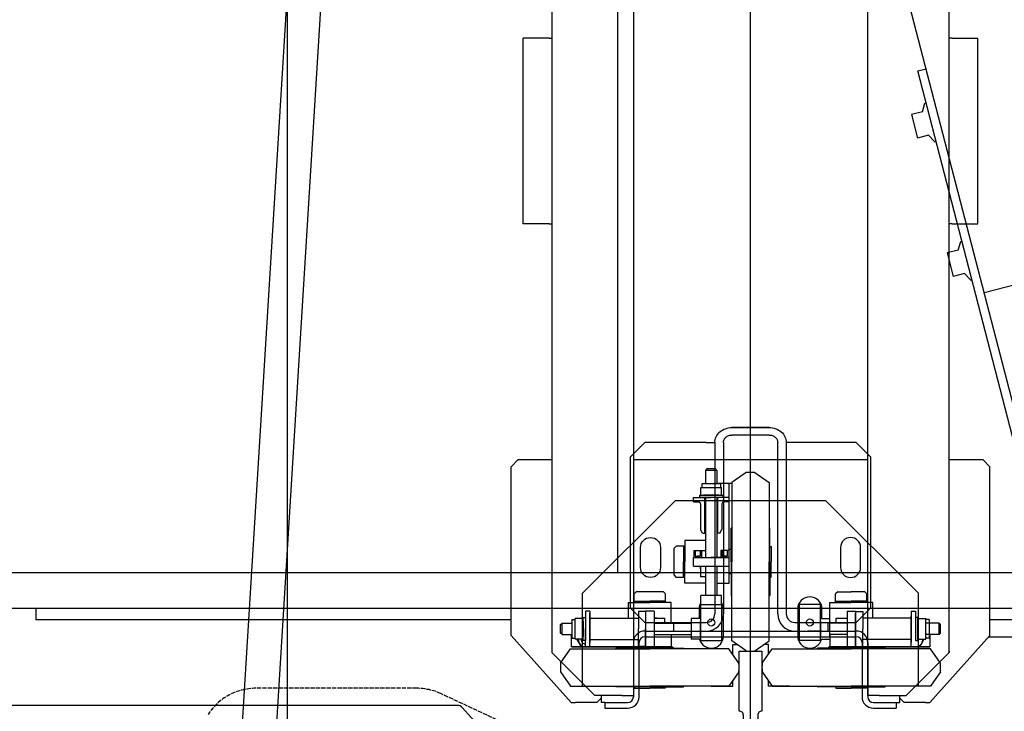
# Model space of a CAD drawing. Header units: millimetres. Extents: x 247761 to 294611, y 172579 to 236863.
# Tile 184 of 256: x 265212 to 265901, y 183878 to 184362. Entities that reach past the tile are written whole.
import ezdxf

# ---------------------------------------------------------------- set-up
doc = ezdxf.new("R2010")
doc.units = ezdxf.units.MM
doc.linetypes.add('ACAD_ISO02W100', pattern=[15, 12, -3])
for name, color, linetype in [('DASH_25', 1, 'ACAD_ISO02W100'), ('KOTY 50', 7, 'Continuous'), ('NOVÁ TENKÁ', 240, 'Continuous')]:
    doc.layers.add(name, color=color, linetype=linetype)
doc.styles.add('CS-ROMANS', font='romans.shx', dxfattribs={"width": 0.75, "oblique": 5})
doc.dimstyles.new('A_KÓTA_50', dxfattribs={"dimtxt": 110, "dimasz": 2, "dimexe": 100, "dimexo": 1500, "dimgap": 40, "dimtad": 1, "dimrnd": 1, "dimdsep": 46, "dimtxsty": 'CS-ROMANS', "dimblk": 'KOT_CARA20', "dimcen": 45, "dimse1": 1, "dimse2": 1, "dimclrd": 256, "dimclre": 256, "dimclrt": 256, "dimadec": 0, "dimazin": 0, "dimtfac": 1, "dimtix": 1, "dimtmove": 2, "dimatfit": 3, "dimldrblk": 'OBLIQUE', "dimfxl": 0, "dimtolj": 1, "dimarcsym": 0})

# ---------------------------------------------------------------- blocks, each defined once
blk = doc.blocks.new('KOT_CARA20')
for p, q in [((0, 20), (0, -20)), ((0, 0), (14.14, 14.14)), ((0, 0), (-14.14, -14.14))]:
    blk.add_line(p, q)
blk = doc.blocks.new('*D375')
at = {"layer": 'Defpoints', "color": 0, "ltscale": 5, "transparency": 16777216}
for p in [(265399.52, 186380.26), (265439.52, 186380.26), (265469.52, 183530.26)]:
    blk.add_point(p, dxfattribs=at)
at = {"layer": 'KOTY 50', "lineweight": -2, "ltscale": 5, "transparency": 16777216}
blk.add_line((265399.52, 183532.26), (265399.52, 186378.26), dxfattribs=at)
at = {"layer": 'KOTY 50', "lineweight": -2, "ltscale": 5, "transparency": 16777216, "xscale": 2, "yscale": 2, "zscale": 2}
for p, rotation in [((265399.52, 186380.26), 90), ((265399.52, 183530.26), 270)]:
    blk.add_blockref('KOT_CARA20', p, dxfattribs=dict(at, rotation=rotation))
at = {"layer": 'KOTY 50', "ltscale": 5, "transparency": 16777216, "insert": (265304.52, 184955.26), "char_height": 110, "attachment_point": 5, "rotation": 90, "style": 'CS-ROMANS'}
blk.add_mtext('\\A1;2850', dxfattribs=at)
blk = doc.blocks.new('_OBLIQUE')
at = {"color": 0, "linetype": 'ByBlock', "ltscale": 15}
blk.add_line((-0.5, -0.5), (0.5, 0.5), dxfattribs=at)
blk = doc.blocks.new('MX20_Planview')
at = {"layer": 'DASH_25', "ltscale": 0.25}
for p, q in [((-27.63, -164), (-52.19, -216.67)), ((-55.94, -233.58), (-55.94, -345.96))]:
    blk.add_line(p, q, dxfattribs=at)
for centre, start, end in [((-15.94, -233.58), 155, 180), ((-15.94, -345.96), 180, 237.10184)]:
    blk.add_arc(centre, 40, start, end, dxfattribs=at)
blk = doc.blocks.new('ev výtah')
at = {"layer": 'NOVÁ TENKÁ'}
for p, q in [((28910.44, 12972.41), (28910.44, 11297.41)), ((28842.44, 12234.63), (28842.44, 12948.18)), ((28935.44, 12947.41), (28935.44, 11297.41)), ((28902.44, 12529.41), (28902.44, 12196.91)), ((28909.83, 12529.41), (28902.44, 12529.41)), ((28693.18, 12393.38), (29861.18, 12321.38)), ((28691.7, 12369.43), (29859.7, 12297.43)), ((28799.14, 11779.89), (30859.05, 12313.98)), ((28793.86, 12188.69), (28840.78, 12230.92)), ((28844.44, 12154.91), (28891.44, 12196.91)), ((28891.44, 12196.91), (29009.44, 12196.91)), ((29009.44, 12196.91), (29014.44, 12191.91)), ((29014.44, 12191.91), (29014.44, 12168.41)), ((29179.44, 12176.41), (29179.44, 12188.41)), ((29179.44, 12188.41), (29309.44, 12188.41)), ((29309.44, 12176.41), (29309.44, 12188.41)), ((29179.44, 12170.41), (29179.44, 12176.41)), ((29309.44, 12170.41), (29309.44, 12176.41)), ((28849.44, 12138.41), (28879.44, 12168.41)), ((31015.44, 12168.41), (28879.44, 12168.41)), ((29179.44, 12170.41), (29179.44, 12168.41)), ((29309.44, 12170.41), (29309.44, 12168.41)), ((28865.94, 12162.29), (28855.94, 12155.29)), ((28871.94, 12162.29), (28881.94, 12155.29)), ((28891.94, 12161.29), (28892.94, 12162.29)), ((28891.94, 12161.29), (28899.94, 12161.29)), ((28891.94, 12161.29), (28891.94, 12154.51)), ((28892.94, 12162.29), (28898.94, 12162.29)), ((28898.94, 12162.29), (28899.94, 12161.29)), ((28899.94, 12161.29), (28899.94, 12154.51)), ((28844.44, 12154.91), (28844.44, 12151.91)), ((28855.94, 12155.29), (28855.94, 12099.91)), ((28881.94, 12155.29), (28881.94, 12099.91)), ((28883.44, 12084.91), (28883.44, 12154.91)), ((28891.94, 12154.91), (28883.44, 12154.91)), ((28883.44, 12154.41), (28883.44, 12084.41)), ((28883.44, 12154.41), (28883.44, 12084.41)), ((28889.44, 12154.51), (28889.44, 12152.01)), ((28902.44, 12154.51), (28889.44, 12154.51)), ((28902.44, 12154.51), (28902.44, 12152.01)), ((28844.44, 12136.91), (28844.44, 12151.91)), ((28855.94, 12146.91), (28920.94, 12146.91)), ((28887.94, 12146.51), (28903.94, 12146.51)), ((28887.94, 12144.91), (28887.94, 12146.51)), ((28888.75, 12152.01), (28903.13, 12152.01)), ((28888.75, 12146.91), (28888.75, 12152.01)), ((28901.33, 12146.51), (28890.55, 12146.51)), ((28903.13, 12146.91), (28903.13, 12152.01)), ((28903.94, 12146.51), (28903.94, 12144.91)), ((28920.94, 12146.91), (28985.94, 12081.91)), ((28883.44, 12144.91), (28895.94, 12144.91)), ((28883.44, 12141.91), (28883.44, 12144.91)), ((28883.44, 12141.91), (28886.94, 12141.91)), ((28886.44, 12141.91), (28906.94, 12141.91)), ((28906.94, 12141.91), (28886.44, 12141.91)), ((28903.94, 12144.91), (28887.94, 12144.91)), ((28888.44, 12141.91), (28888.44, 12107.91)), ((28908.44, 12144.91), (28895.94, 12144.91)), ((28903.44, 12141.91), (28903.44, 12107.91)), ((28908.44, 12141.91), (28904.94, 12141.91)), ((28908.44, 12141.91), (28908.44, 12144.91)), ((28847.44, 12133.91), (28844.44, 12136.91)), ((28849.44, 12133.91), (28844.44, 12133.91)), ((28844.44, 12131.41), (28844.44, 12133.91)), ((28849.44, 12119.41), (28849.44, 12138.41)), ((28844.44, 12131.41), (28840.44, 12131.41)), ((28840.44, 12131.41), (28840.44, 12115.41)), ((28844.44, 12131.41), (28844.44, 12115.41)), ((28849.44, 12119.41), (28849.44, 12111.41)), ((28855.44, 12099.91), (28855.44, 12123.41)), ((28882.44, 12099.91), (28882.44, 12123.41)), ((31085.44, 12122.41), (28935.44, 12122.41)), ((28900.44, 12103.41), (28910.44, 12113.41)), ((28903.44, 12114.91), (28914.44, 12114.91)), ((28910.44, 12113.41), (29016.44, 12113.41)), ((28914.44, 12114.91), (28914.44, 12099.91)), ((29016.44, 12113.41), (29026.44, 12103.41)), ((31171.44, 12111.41), (28848.44, 12111.41)), ((28848.44, 12107.41), (28886.44, 12107.41)), ((28854.44, 12110.66), (28854.44, 12099.91)), ((28855.44, 12110.66), (28854.44, 12110.66)), ((28882.44, 12108.41), (28883.44, 12108.41)), ((28883.44, 12091.41), (28883.44, 12108.41)), ((28883.69, 12107.91), (28895.94, 12107.91)), ((28883.69, 12102.91), (28883.69, 12107.91)), ((28908.19, 12107.91), (28895.94, 12107.91)), ((28908.19, 12102.91), (28908.19, 12107.91)), ((28914.44, 12110.86), (28914.44, 12099.91)), ((28914.44, 12110.86), (28920.47, 12110.86)), ((28915.44, 12110.86), (28915.44, 12099.91)), ((28921.94, 12109.39), (28920.47, 12110.86)), ((28921.94, 12090.42), (28921.94, 12109.39)), ((29014.44, 12111.41), (29014.44, 11947.41)), ((28854.44, 12089.16), (28854.44, 12099.91)), ((28855.44, 12099.91), (28855.44, 12076.41)), ((28855.94, 12044.52), (28855.94, 12099.91)), ((28881.94, 12044.52), (28881.94, 12099.91)), ((28882.44, 12099.91), (28882.44, 12076.41)), ((28908.44, 12102.91), (28883.44, 12102.91)), ((28883.69, 12102.91), (28895.94, 12102.91)), ((28890.44, 12103.41), (28890.44, 12029.41)), ((28894.44, 12103.41), (28894.44, 12029.41)), ((28900.44, 12103.41), (28900.44, 12060.41)), ((28908.44, 12096.91), (28908.44, 12102.91)), ((28914.44, 12084.91), (28914.44, 12099.91)), ((28914.44, 12088.96), (28914.44, 12099.91)), ((28915.44, 12088.96), (28915.44, 12099.91)), ((29026.44, 12060.41), (29026.44, 12103.41)), ((28882.44, 12091.41), (28883.44, 12091.41)), ((28908.44, 12096.91), (28883.44, 12096.91)), ((28891.94, 12096.91), (28891.94, 12070.91)), ((28899.94, 12096.91), (28899.94, 12070.91)), ((28903.44, 12096.91), (28903.44, 12089.36)), ((28903.44, 12094.91), (28903.44, 12096.91)), ((28855.44, 12089.16), (28854.44, 12089.16)), ((28882.44, 12083.41), (28883.44, 12084.41)), ((28882.44, 12083.41), (28883.44, 12084.41)), ((28891.94, 12084.91), (28883.44, 12084.91)), ((28899.94, 12089.36), (28903.44, 12089.36)), ((28899.94, 12084.91), (28914.44, 12084.91)), ((28914.44, 12088.96), (28920.47, 12088.96)), ((28921.94, 12090.42), (28920.47, 12088.96)), ((28900.44, 12083.41), (28894.44, 12083.41)), ((28894.44, 12083.41), (28894.44, 12060.41)), ((28933.46, 12082.91), (28931.99, 12081.44)), ((28931.99, 12075.41), (28931.99, 12081.44)), ((28933.46, 12082.91), (28952.42, 12082.91)), ((28952.42, 12082.91), (28953.89, 12081.44)), ((28953.89, 12075.41), (28953.89, 12081.44)), ((28985.94, 12081.91), (28985.94, 11976.91)), ((28888.75, 12064.41), (28888.75, 12070.91)), ((28903.13, 12070.91), (28888.75, 12070.91)), ((28903.13, 12064.41), (28903.13, 12070.91)), ((28927.94, 12060.91), (28927.94, 12075.41)), ((28927.94, 12075.41), (28942.94, 12075.41)), ((28931.99, 12076.41), (28942.94, 12076.41)), ((28931.99, 12075.41), (28942.94, 12075.41)), ((28953.89, 12076.41), (28942.94, 12076.41)), ((28957.94, 12075.41), (28942.94, 12075.41)), ((28953.89, 12075.41), (28942.94, 12075.41)), ((28957.94, 12060.91), (28957.94, 12075.41)), ((28912.94, 12064.41), (28887.94, 12064.41)), ((28887.94, 12064.41), (28887.94, 12049.41)), ((28890.55, 12064.41), (28901.33, 12064.41)), ((28909.94, 12065.41), (28903.13, 12065.41)), ((28912.94, 12064.41), (28912.94, 12049.41)), ((28912.94, 12064.1), (28919.45, 12064.1)), ((28919.45, 12049.72), (28919.45, 12064.1)), ((28939.94, 12064.41), (28932.39, 12064.41)), ((28932.39, 12060.91), (28932.39, 12064.41)), ((28937.94, 12064.41), (28939.94, 12064.41)), ((28939.94, 12069.41), (28939.94, 12044.41)), ((28939.94, 12069.41), (28945.94, 12069.41)), ((28945.94, 12069.41), (28945.94, 12044.41)), ((28945.94, 12069.16), (28945.94, 12056.91)), ((28950.94, 12069.16), (28945.94, 12069.16)), ((28950.94, 12063.66), (28945.94, 12063.66)), ((28950.94, 12068.16), (28946.94, 12068.16)), ((28946.94, 12068.16), (28946.94, 12064.66)), ((28946.94, 12064.66), (28946.94, 12066.41)), ((28950.94, 12064.66), (28946.94, 12064.66)), ((28950.94, 12069.16), (28950.94, 12060.91)), ((28962.94, 12062.91), (28965.54, 12064.41)), ((28983.44, 12064.41), (28965.54, 12064.41)), ((28984.92, 12066.2), (28984.79, 12065.26)), ((28984.94, 12069.41), (28984.94, 12065.91)), ((28984.94, 12069.41), (28987.94, 12069.41)), ((28987.94, 12069.41), (28987.94, 12056.91)), ((28987.94, 12048.91), (28987.94, 12064.91)), ((28987.94, 12064.91), (28989.54, 12064.91)), ((28989.54, 12064.91), (28989.54, 12048.91)), ((28989.54, 12064.1), (28995.04, 12064.1)), ((28995.04, 12064.1), (28995.04, 12049.72)), ((28855.94, 12056.91), (28855.94, 12041.91)), ((28912.95, 12062.31), (28912.95, 12051.52)), ((28939.94, 12060.91), (28919.45, 12060.91)), ((28987.94, 12060.91), (28945.94, 12060.91)), ((28945.94, 12044.66), (28945.94, 12056.91)), ((28962.94, 12062.91), (28962.94, 12060.91)), ((28962.94, 12061.41), (28987.94, 12061.41)), ((28987.94, 12049.41), (28987.94, 12056.91)), ((28987.94, 12044.41), (28987.94, 12056.91)), ((28989.54, 12051.51), (28989.54, 12062.3)), ((28997.54, 12063.41), (28995.04, 12063.41)), ((28997.54, 12050.41), (28997.54, 12063.41)), ((29006.94, 12060.91), (28997.54, 12060.91)), ((29007.94, 12059.91), (29006.94, 12060.91)), ((29006.94, 12052.91), (29006.94, 12060.91)), ((29007.94, 12053.91), (29007.94, 12059.91)), ((29026.44, 12060.41), (29026.44, 12054.41)), ((29026.44, 12054.41), (28906.44, 12054.41)), ((28912.94, 12049.72), (28919.45, 12049.72)), ((28939.94, 12052.91), (28919.45, 12052.91)), ((28927.94, 12052.91), (28927.94, 12044.41)), ((28987.94, 12052.91), (28945.94, 12052.91)), ((28950.94, 12050.16), (28945.94, 12050.16)), ((28950.94, 12044.41), (28950.94, 12050.16)), ((28962.94, 12050.91), (28962.94, 12052.91)), ((28962.94, 12052.41), (28987.94, 12052.41)), ((28962.94, 12050.91), (28965.54, 12049.41)), ((28987.94, 12049.41), (28987.94, 12053.91)), ((28989.54, 12049.72), (28995.04, 12049.72)), ((28997.54, 12050.41), (28995.04, 12050.41)), ((29006.94, 12052.91), (28997.54, 12052.91)), ((28997.94, 12052.91), (28997.94, 12044.41)), ((28997.94, 12052.91), (28997.94, 12042.41)), ((29006.94, 12052.91), (29007.94, 12053.91)), ((28865.94, 12037.52), (28855.94, 12044.52)), ((28871.94, 12037.52), (28881.94, 12044.52)), ((28887.94, 12049.41), (28912.94, 12049.41)), ((28890.94, 12048.41), (28909.94, 12048.41)), ((29026.44, 12048.41), (28906.44, 12048.41)), ((28942.94, 12042.91), (28919.44, 12042.91)), ((28927.94, 12044.41), (28986.6, 12044.41)), ((28934.44, 12044.41), (28951.44, 12044.41)), ((28934.44, 12042.91), (28934.44, 12044.41)), ((28942.94, 12042.91), (28966.44, 12042.91)), ((28950.94, 12044.66), (28945.94, 12044.66)), ((28950.94, 12044.66), (28945.94, 12044.66)), ((28946.94, 12045.91), (28946.94, 12049.16)), ((28946.94, 12045.66), (28946.94, 12049.16)), ((28950.94, 12049.16), (28946.94, 12049.16)), ((28950.94, 12045.66), (28946.94, 12045.66)), ((28951.44, 12042.91), (28951.44, 12044.41)), ((28983.44, 12049.41), (28965.54, 12049.41)), ((28984.94, 12044.41), (28984.94, 12047.91)), ((28984.94, 12044.41), (28997.94, 12044.41)), ((28989.54, 12048.91), (28987.94, 12048.91)), ((28855.94, 12041.91), (28859.68, 12041.91)), ((28878.2, 12041.91), (28884.94, 12041.91)), ((28880.55, 12032.41), (28887.56, 12042.41)), ((28884.94, 12041.91), (28884.94, 12038.67)), ((28887.56, 12042.41), (28942.94, 12042.41)), ((28998.32, 12042.41), (28942.94, 12042.41)), ((29005.32, 12032.41), (28998.32, 12042.41)), ((29031.67, 12016.41), (29031.67, 12042.41)), ((29036.9, 12042.41), (29036.9, 12016.41)), ((29036.9, 12016.41), (29036.9, 12042.41)), ((28290.44, 12029.41), (31540.44, 12029.41)), ((28880.44, 12029.41), (31140.44, 12029.41)), ((28890.44, 12029.41), (28890.44, 11955.41)), ((28894.44, 12029.41), (28894.44, 11955.41)), ((28935.44, 12029.41), (31085.44, 12029.41)), ((28880.55, 12026.41), (28887.56, 12016.41)), ((29005.32, 12026.41), (28998.32, 12016.41)), ((28865.94, 12021.29), (28855.94, 12014.29)), ((28855.94, 12016.91), (28859.68, 12016.91)), ((28855.94, 12001.91), (28855.94, 12016.91)), ((28871.94, 12021.29), (28881.94, 12014.29)), ((28878.2, 12016.91), (28884.94, 12016.91)), ((28884.94, 12016.91), (28884.94, 12020.14)), ((28887.56, 12016.41), (28942.94, 12016.41)), ((28942.94, 12015.91), (28919.44, 12015.91)), ((28932.19, 12015.91), (28932.19, 12014.91)), ((28998.32, 12016.41), (28942.94, 12016.41)), ((28942.94, 12015.91), (28966.44, 12015.91)), ((28953.69, 12015.91), (28953.69, 12014.91)), ((28855.94, 12014.29), (28855.94, 11958.91)), ((28881.94, 12014.29), (28881.94, 11958.91)), ((28906.44, 12010.41), (29026.44, 12010.41)), ((28932.19, 12014.91), (28942.94, 12014.91)), ((28953.69, 12014.91), (28942.94, 12014.91)), ((29026.44, 12004.41), (28906.44, 12004.41)), ((29026.44, 11955.41), (29026.44, 12004.41)), ((28912.94, 11995.41), (28887.94, 11995.41)), ((28887.94, 11980.41), (28887.94, 11995.41)), ((28909.94, 11996.41), (28890.94, 11996.41)), ((28894.44, 11998.41), (28894.44, 11975.41)), ((28900.44, 11998.41), (28900.44, 11955.41)), ((28912.94, 11980.41), (28912.94, 11995.41)), ((28894.44, 11979.41), (28894.44, 11989.41)), ((28855.44, 11958.91), (28855.44, 11982.41)), ((28882.44, 11958.91), (28882.44, 11982.41)), ((28882.44, 11975.41), (28883.44, 11974.41)), ((28883.44, 11904.41), (28883.44, 11974.41)), ((28883.44, 11973.91), (28883.44, 11903.91)), ((28891.94, 11973.91), (28883.44, 11973.91)), ((28887.94, 11980.41), (28912.94, 11980.41)), ((28888.75, 11980.41), (28888.75, 11973.91)), ((28901.33, 11980.41), (28890.55, 11980.41)), ((28890.55, 11973.91), (28901.33, 11973.91)), ((28891.94, 11961.91), (28891.94, 11973.91)), ((28900.44, 11975.41), (28894.44, 11975.41)), ((28899.94, 11961.91), (28899.94, 11973.91)), ((28899.94, 11973.91), (28914.44, 11973.91)), ((28903.13, 11980.41), (28903.13, 11973.91)), ((28903.13, 11979.41), (28909.94, 11979.41)), ((28914.44, 11973.91), (28914.44, 11958.91)), ((28920.94, 11911.91), (28985.94, 11976.91)), ((28854.44, 11969.66), (28854.44, 11958.91)), ((28855.44, 11969.66), (28854.44, 11969.66)), ((28882.44, 11967.41), (28883.44, 11967.41)), ((28883.44, 11967.41), (28883.44, 11950.41)), ((28899.94, 11969.46), (28903.44, 11969.46)), ((28903.44, 11969.46), (28903.44, 11961.91)), ((28914.44, 11969.86), (28920.47, 11969.86)), ((28914.44, 11969.86), (28914.44, 11958.91)), ((28915.44, 11969.86), (28915.44, 11958.91)), ((28921.94, 11968.39), (28920.47, 11969.86)), ((28921.94, 11968.39), (28921.94, 11958.91)), ((28908.44, 11961.91), (28883.44, 11961.91)), ((28908.44, 11961.91), (28908.44, 11955.91)), ((28854.44, 11948.16), (28854.44, 11958.91)), ((28855.44, 11958.91), (28855.44, 11935.41)), ((28855.94, 11903.52), (28855.94, 11958.91)), ((28881.94, 11903.52), (28881.94, 11958.91)), ((28882.44, 11958.91), (28882.44, 11935.41)), ((28908.44, 11955.91), (28883.44, 11955.91)), ((28883.69, 11955.91), (28883.69, 11950.91)), ((28883.69, 11955.91), (28895.94, 11955.91)), ((28886.44, 11955.91), (28906.94, 11955.91)), ((28908.19, 11955.91), (28895.94, 11955.91)), ((28910.44, 11945.41), (28900.44, 11955.41)), ((28908.19, 11955.91), (28908.19, 11950.91)), ((28914.44, 11943.91), (28914.44, 11958.91)), ((28914.44, 11947.96), (28914.44, 11958.91)), ((28915.44, 11947.96), (28915.44, 11958.91)), ((28921.94, 11949.42), (28921.94, 11958.91)), ((29026.44, 11955.41), (29016.44, 11945.41)), ((28886.44, 11951.41), (28848.44, 11951.41)), ((28886.44, 11947.41), (28848.44, 11947.41)), ((28849.44, 11947.41), (31171.44, 11947.41)), ((28849.44, 11939.41), (28849.44, 11947.41)), ((28855.44, 11948.16), (28854.44, 11948.16)), ((28882.44, 11950.41), (28883.44, 11950.41)), ((28883.69, 11950.91), (28895.94, 11950.91)), ((28888.44, 11916.91), (28888.44, 11950.91)), ((28908.19, 11950.91), (28895.94, 11950.91)), ((28903.44, 11916.91), (28903.44, 11950.91)), ((28914.44, 11947.96), (28920.47, 11947.96)), ((28921.94, 11949.42), (28920.47, 11947.96)), ((28840.44, 11943.41), (28840.44, 11927.41)), ((28844.44, 11943.41), (28844.44, 11927.41)), ((28849.44, 11939.41), (28849.44, 11920.41)), ((28903.44, 11943.91), (28914.44, 11943.91)), ((29016.44, 11945.41), (28910.44, 11945.41)), ((28844.44, 11927.41), (28840.44, 11927.41)), ((28844.44, 11927.41), (28844.44, 11924.91)), ((28844.44, 11924.91), (28849.44, 11924.91)), ((28844.44, 11921.91), (28847.44, 11924.91)), ((28844.44, 11906.91), (28844.44, 11921.91)), ((28879.44, 11890.41), (28849.44, 11920.41)), ((28855.94, 11911.91), (28920.94, 11911.91)), ((28883.44, 11916.91), (28886.94, 11916.91)), ((28883.44, 11916.91), (28883.44, 11913.91)), ((28906.94, 11916.91), (28886.44, 11916.91)), ((28886.94, 11916.91), (28904.94, 11916.91)), ((28903.94, 11913.91), (28887.94, 11913.91)), ((28887.94, 11913.91), (28887.94, 11912.31)), ((28887.94, 11912.31), (28903.94, 11912.31)), ((28888.75, 11912.31), (28888.75, 11906.81)), ((28901.33, 11912.31), (28890.55, 11912.31)), ((28908.44, 11913.91), (28895.94, 11913.91)), ((28903.13, 11912.31), (28903.13, 11906.81)), ((28903.94, 11912.31), (28903.94, 11913.91)), ((28908.44, 11916.91), (28904.94, 11916.91)), ((28908.44, 11916.91), (28908.44, 11913.91)), ((28913.75, 11816.01), (29286.5, 11912.34)), ((29255.9, 11916.83), (29239.45, 11912.58)), ((29241.45, 11904.83), (29239.45, 11912.58)), ((29257.91, 11909.08), (29255.9, 11916.83)), ((29286.5, 11912.34), (29288, 11906.53)), ((28844.44, 11906.91), (28844.44, 11903.91)), ((28888.75, 11906.81), (28903.13, 11906.81)), ((28889.44, 11904.31), (28889.44, 11906.81)), ((28891.94, 11897.52), (28891.94, 11906.81)), ((28899.94, 11897.52), (28899.94, 11906.81)), ((28902.44, 11904.31), (28902.44, 11906.81)), ((29257.91, 11909.08), (29264.03, 11907.39)), ((29264.03, 11907.39), (29264.23, 11906.59)), ((28891.44, 11861.91), (28844.44, 11903.91)), ((28865.94, 11896.52), (28855.94, 11903.52)), ((28871.94, 11896.52), (28881.94, 11903.52)), ((28891.94, 11903.91), (28883.44, 11903.91)), ((28902.44, 11904.31), (28889.44, 11904.31)), ((29241.45, 11904.83), (29236.92, 11900.38)), ((29236.92, 11900.38), (29237.12, 11899.58)), ((28891.94, 11897.52), (28899.94, 11897.52)), ((28891.94, 11897.52), (28892.94, 11896.52)), ((28892.94, 11896.52), (28898.94, 11896.52)), ((28898.94, 11896.52), (28899.94, 11897.52)), ((29159.09, 11891.81), (29142.63, 11887.55)), ((29161.09, 11884.06), (29159.09, 11891.81)), ((28879.44, 11890.41), (31015.44, 11890.41)), ((28880.44, 11890.41), (28879.44, 11890.41)), ((29014.44, 11890.41), (29014.44, 11866.91)), ((29144.63, 11879.81), (29142.63, 11887.55)), ((29179.44, 11888.41), (29179.44, 11890.41)), ((29179.44, 11888.41), (29179.44, 11882.41)), ((29309.44, 11888.41), (29309.44, 11890.41)), ((29309.44, 11888.41), (29309.44, 11882.41)), ((29144.63, 11879.81), (29140.1, 11875.36)), ((29161.09, 11884.06), (29167.21, 11882.36)), ((29167.21, 11882.36), (29167.41, 11881.57)), ((29179.44, 11882.41), (29179.44, 11870.41)), ((29309.44, 11882.41), (29309.44, 11870.41)), ((29140.1, 11875.36), (29140.3, 11874.56)), ((29014.44, 11866.91), (29009.44, 11861.91)), ((29162.43, 11744.97), (29131.16, 11866)), ((29179.44, 11870.41), (29309.44, 11870.41)), ((28890.44, 11862.8), (28890.44, 11547.41)), ((28891.44, 11861.91), (29009.44, 11861.91)), ((28902.44, 11861.91), (28902.44, 11529.41))]:
    blk.add_line(p, q, dxfattribs=at)
for points in [[(28883.44, 12147.79), (28888.44, 12150.68), (28888.75, 12150.5)], [(28883.63, 12141.91), (28883.44, 12142.02), (28883.44, 12147.79)], [(28883.63, 11916.91), (28883.44, 11916.79), (28883.44, 11911.02)], [(28883.44, 11911.02), (28888.44, 11908.13), (28888.75, 11908.31)]]:
    blk.add_lwpolyline(points, dxfattribs=at)
for points in [[(28952.94, 12092.41), (28938.94, 12092.41, -1), (28938.94, 12106.41), (28952.94, 12106.41, -1), (28952.94, 12092.41, -1)], [(28952.94, 11966.41), (28938.94, 11966.41, 1), (28938.94, 11952.41), (28952.94, 11952.41, 1), (28952.94, 11966.41, 1)]]:
    blk.add_lwpolyline(points, format="xyb", dxfattribs=at)
at = {"layer": 'NOVÁ TENKÁ', "ltscale": 3}
blk.add_lwpolyline([(28880.44, 12021.41), (28838.44, 12021.41), (28838.44, 12021.41, 0.414214), (28835.44, 12024.41), (28814.24, 12024.41, 0.399027), (28810.24, 12020.62), (28807.64, 11970.7, -0.399027), (28803.64, 11966.91), (28798.44, 11966.91), (28798.44, 12091.91), (28803.64, 12091.91, -0.399027), (28807.64, 12088.12), (28810.24, 12038.2, 0.399027), (28814.24, 12034.41), (28835.44, 12034.41, 0.414214), (28838.44, 12037.41), (28838.44, 12037.41), (28880.44, 12037.41)], format="xyb", close=True, dxfattribs=at)
at = {"layer": 'NOVÁ TENKÁ'}
for centre in [(28900.44, 12056.91), (28900.44, 11987.91)]:
    blk.add_circle(centre, 2.46, dxfattribs=at)
for centre, radius, start, end in [((28837.44, 12234.63), 5, 311.98721, 0), ((28868.94, 12123.12), 39.28, 85.62002, 94.37998), ((28888.44, 12144.91), 5, 86.44538, 180), ((28888.44, 12144.91), 3, 84.06885, 180), ((28855.94, 12123.41), 0.5, 90, 180), ((28881.94, 12123.41), 0.5, 0, 90), ((28848.44, 12115.41), 8, 180, 270), ((28848.44, 12115.41), 4, 180, 270), ((28886.44, 12103.41), 8, 0, 90), ((28886.44, 12103.41), 4, 0, 90), ((28855.94, 12076.41), 0.5, 180, 270), ((28881.94, 12076.41), 0.5, 270, 0), ((28890.94, 12056.91), 8.5, 104.93049, 270), ((28909.94, 12056.91), 8.5, 57.83614, 90), ((28983.44, 12065.91), 1.5, 270, 0), ((28906.44, 12060.41), 12, 180, 270), ((28906.44, 12060.41), 6, 180, 270), ((28909.94, 12056.91), 8.5, 270, 302.30282), ((28919.44, 12042.41), 0.5, 90, 180), ((28966.44, 12042.41), 0.5, 0, 90), ((28983.44, 12047.91), 1.5, 0, 90), ((28868.94, 12076.69), 39.28, 265.62002, 274.37998), ((28919.72, 12029.41), 39.28, 175.62002, 184.37998), ((28966.16, 12029.41), 39.28, 355.62002, 4.37998), ((28868.94, 11982.12), 39.28, 85.62002, 94.37998), ((28919.44, 12016.41), 0.5, 180, 270), ((28966.44, 12016.41), 0.5, 270, 0), ((28906.44, 11998.41), 12, 90, 180), ((28906.44, 11998.41), 6, 90, 180), ((28890.94, 11987.91), 8.5, 90, 255.06951), ((28909.94, 11987.91), 8.5, 270, 90), ((28855.94, 11982.41), 0.5, 90, 180), ((28881.94, 11982.41), 0.5, 0, 90), ((28886.44, 11955.41), 8, 270, 0), ((28886.44, 11955.41), 4, 270, 0), ((28848.44, 11943.41), 8, 90, 180), ((28848.44, 11943.41), 4, 90, 180), ((28855.94, 11935.41), 0.5, 180, 270), ((28881.94, 11935.41), 0.5, 270, 0), ((28888.44, 11913.91), 5, 180, 273.55462), ((28868.94, 11935.69), 39.28, 265.62002, 274.37998)]:
    blk.add_arc(centre, radius, start, end, dxfattribs=at)
for points, knots in [([(29026.44, 12054.41), (29027.81, 12054.41), (29030.64, 12053.75), (29034.1, 12051.02), (29036.38, 12047.04), (29036.9, 12043.96), (29036.9, 12042.41)], [0, 0, 0, 0, 0.233985, 0.477631, 0.734364, 1, 1, 1, 1]), ([(29026.44, 12054.41), (29027.81, 12054.41), (29030.64, 12053.75), (29034.1, 12051.02), (29036.38, 12047.04), (29036.9, 12043.96), (29036.9, 12042.41)], [0, 0, 0, 0, 0.233985, 0.477631, 0.734364, 1, 1, 1, 1]), ([(29026.44, 12048.41), (29027.12, 12048.41), (29028.54, 12048.08), (29030.27, 12046.71), (29031.41, 12044.73), (29031.67, 12043.18), (29031.67, 12042.41)], [0, 0, 0, 0, 0.233997, 0.477636, 0.734349, 1, 1, 1, 1]), ([(29031.67, 12016.41), (29031.67, 12015.63), (29031.41, 12014.09), (29030.27, 12012.1), (29028.54, 12010.74), (29027.12, 12010.41), (29026.44, 12010.41)], [0, 0, 0, 0, 0.265651, 0.522364, 0.766003, 1, 1, 1, 1]), ([(29036.9, 12016.41), (29036.9, 12014.85), (29036.38, 12011.77), (29034.1, 12007.8), (29030.64, 12005.07), (29027.81, 12004.41), (29026.44, 12004.41)], [0, 0, 0, 0, 0.265636, 0.522369, 0.766015, 1, 1, 1, 1]), ([(29036.9, 12016.41), (29036.9, 12014.85), (29036.38, 12011.77), (29034.1, 12007.8), (29030.64, 12005.07), (29027.81, 12004.41), (29026.44, 12004.41)], [0, 0, 0, 0, 0.265636, 0.522369, 0.766015, 1, 1, 1, 1])]:
    blk.add_open_spline(points, degree=3, knots=knots, dxfattribs=at)
blk.add_point((28880.44, 12029.41), dxfattribs=at)
at = {"layer": 'NOVÁ TENKÁ', "linetype": 'ByBlock'}
for p in [(28884.69, 11955.91), (28888.22, 11955.91)]:
    blk.add_point(p, dxfattribs=at)
at = {"layer": 'NOVÁ TENKÁ', "rotation": 180}
blk.add_blockref('MX20_Planview', (28798.44, 12029.41), dxfattribs=at)

msp = doc.modelspace()

# ---------------------------------------------------------------- block references
at = {"layer": 'NOVÁ TENKÁ', "rotation": 90}
msp.add_blockref('ev výtah', (277752.924, 155039.82), dxfattribs=at)

# ---------------------------------------------------------------- dimensions: what is measured, and where the dimension line sits
at = {"layer": 'KOTY 50', "ltscale": 5}
dim = msp.add_linear_dim(base=(265399.519, 186380.259), p1=(265469.519, 183530.259), p2=(265439.519, 186380.259), angle=90, dimstyle='A_KÓTA_50', dxfattribs=at)
dim.commit()
dim.dimension.update_dxf_attribs({"geometry": '*D375', "text_midpoint": (265304.519, 184955.259)})

doc.saveas('drawing.dxf')
